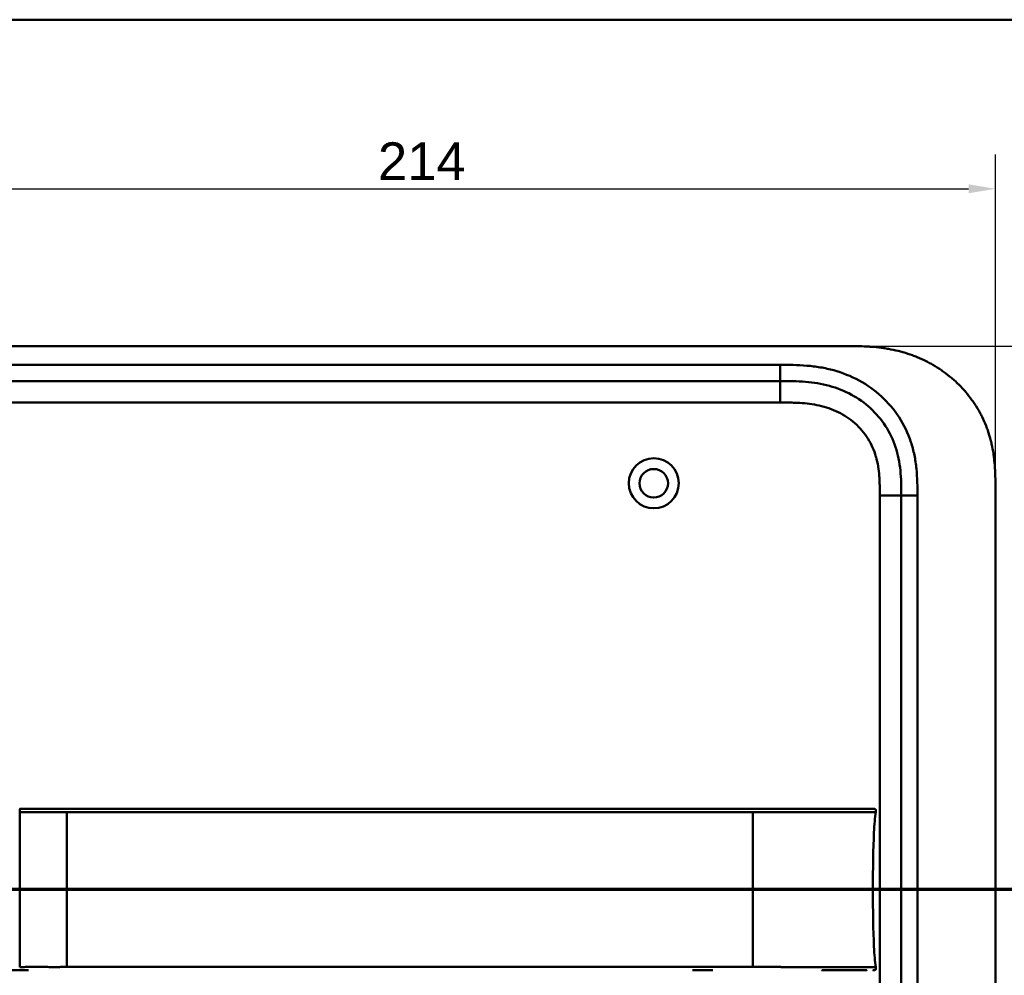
# Model space of a CAD drawing. Header units: millimetres. Extents: x 20 to 833, y 20 to 574.
# Tile 14 of 23: x 112 to 295, y 396 to 574. Entities that reach past the tile are written whole.
import ezdxf

# ---------------------------------------------------------------- set-up
doc = ezdxf.new("R2010")
doc.units = ezdxf.units.MM
doc.header["$LTSCALE"] = 2
for name, color, linetype, lineweight in [('Bemaßungen(DIN)', 7, 'Continuous', 25), ('Schnittansichtslinien(DIN)', 7, 'Continuous', 70), ('Sichtbare Kanten(DIN)', 7, 'Continuous', 50), ('Sichtbare tangentiale Kanten(DIN)', 7, 'Continuous', 50), ('Skizziergeometrie(DIN)', 7, 'Continuous', 50)]:
    doc.layers.add(name, color=color, linetype=linetype, lineweight=lineweight)
doc.styles.add('Aktuell-DINGroßer Text', font='arial.ttf')
doc.styles.add('STANDARD-DIN~0', font='arial.ttf')
doc.dimstyles.new('CAD-LAN', dxfattribs={"dimscale": 2, "dimtxt": 3.5, "dimasz": 2.5, "dimexe": 3.175, "dimexo": 0, "dimgap": 0.8, "dimtad": 1, "dimrnd": 1e-08, "dimtxsty": 'STANDARD-DIN~0', "dimcen": 0.09, "dimdle": 10, "dimclrd": 250, "dimclre": 250, "dimclrt": 250, "dimadec": 0, "dimazin": 2, "dimtfac": 1, "dimtmove": 0, "dimatfit": 3, "dimfxl": 1, "dimtolj": 1, "dimtzin": 0, "dimlwd": 25, "dimlwe": 25, "dimarcsym": 0})

# ---------------------------------------------------------------- blocks, each defined once
blk = doc.blocks.new('Ränder Standardrahmen')
at = {"layer": 'Skizziergeometrie(DIN)', "flags": 128}
blk.add_lwpolyline([(10, 10), (10, 287), (410, 287), (410, 10), (10, 10)], dxfattribs=at)
blk = doc.blocks.new('*D20')
at = {"layer": 'Bemaßungen(DIN)', "color": 250, "linetype": 'Continuous', "lineweight": 25, "true_color": 0x3f3f3f, "transparency": 16777216}
for p, q in [((79.69, 486.58), (79.69, 548.93)), ((293.69, 486.58), (293.69, 548.93)), ((84.69, 542.58), (288.69, 542.58))]:
    blk.add_line(p, q, dxfattribs=at)
at = {"layer": 'Bemaßungen(DIN)', "color": 250, "linetype": 'Continuous', "true_color": 0x3f3f3f, "transparency": 16777216}
for points in [[(84.69, 543.41), (84.69, 541.74), (79.69, 542.58)], [(288.69, 543.41), (288.69, 541.74), (293.69, 542.58)]]:
    blk.add_solid(points, dxfattribs=at)
at = {"layer": 'Defpoints', "color": 0, "linetype": 'Continuous', "transparency": 16777216}
for p in [(293.69, 542.58), (79.69, 486.58), (293.69, 486.58)]:
    blk.add_point(p, dxfattribs=at)
at = {"layer": 'Bemaßungen(DIN)', "color": 250, "linetype": 'Continuous', "lineweight": 25, "true_color": 0x3f3f3f, "transparency": 16777216, "insert": (178.91, 551.21), "char_height": 7, "attachment_point": 1, "style": 'STANDARD-DIN~0'}
blk.add_mtext('\\A1;214', dxfattribs=at)
blk = doc.blocks.new('*D21')
at = {"layer": 'Bemaßungen(DIN)', "color": 250, "linetype": 'Continuous', "lineweight": 25, "true_color": 0x3f3f3f, "transparency": 16777216}
for p, q in [((266.65, 513.36), (343.99, 513.36)), ((337.64, 508.36), (337.64, 273.36)), ((266.65, 268.36), (343.99, 268.36))]:
    blk.add_line(p, q, dxfattribs=at)
at = {"layer": 'Bemaßungen(DIN)', "color": 250, "linetype": 'Continuous', "true_color": 0x3f3f3f, "transparency": 16777216}
for points in [[(336.81, 508.36), (338.48, 508.36), (337.64, 513.36)], [(336.81, 273.36), (338.48, 273.36), (337.64, 268.36)]]:
    blk.add_solid(points, dxfattribs=at)
at = {"layer": 'Defpoints', "color": 0, "linetype": 'Continuous', "transparency": 16777216}
for p in [(266.65, 513.36), (266.65, 268.36), (337.64, 268.36)]:
    blk.add_point(p, dxfattribs=at)
at = {"layer": 'Bemaßungen(DIN)', "color": 250, "linetype": 'Continuous', "lineweight": 25, "true_color": 0x3f3f3f, "transparency": 16777216, "insert": (328.89, 383.04), "char_height": 7, "attachment_point": 1, "rotation": 90, "style": 'STANDARD-DIN~0'}
blk.add_mtext('\\A1;245', dxfattribs=at)
blk = doc.blocks.new('2DTransSchnitt0')
at = {"layer": 'Schnittansichtslinien(DIN)', "linetype": 'Continuous'}
for p, q in [((29.007, 217.435), (29.007, 211.187)), ((156.217, 217.435), (156.217, 211.187)), ((28.007, 211.187), (29.007, 206.187)), ((30.007, 211.187), (28.007, 211.187)), ((29.007, 211.187), (29.007, 206.187)), ((29.007, 206.187), (30.007, 211.187)), ((155.217, 211.187), (156.217, 206.187)), ((157.217, 211.187), (155.217, 211.187)), ((156.217, 211.187), (156.217, 206.187)), ((156.217, 206.187), (157.217, 211.187)), ((161.368, 206.187), (23.857, 206.187))]:
    blk.add_line(p, q, dxfattribs=at)
at = {"layer": 'Schnittansichtslinien(DIN)', "linetype": 'Continuous', "lineweight": 140}
for p, q in [((34.158, 206.187), (23.857, 206.187)), ((161.368, 206.187), (151.067, 206.187))]:
    blk.add_line(p, q, dxfattribs=at)
at = {"layer": 'Schnittansichtslinien(DIN)', "linetype": 'Continuous', "flags": 128}
for points in [[(28.007, 211.187), (29.007, 206.187), (30.007, 211.187), (28.007, 211.187)], [(155.217, 211.187), (156.217, 206.187), (157.217, 211.187), (155.217, 211.187)]]:
    blk.add_lwpolyline(points, dxfattribs=at)
at = {"layer": 'Schnittansichtslinien(DIN)'}
for points in [[(28.007, 211.187), (29.007, 206.187), (30.007, 211.187), (28.007, 211.187)], [(155.217, 211.187), (156.217, 206.187), (157.217, 211.187), (155.217, 211.187)]]:
    blk.add_solid(points, dxfattribs=at)
at = {"layer": 'Schnittansichtslinien(DIN)', "char_height": 3.734, "attachment_point": 7, "style": 'Aktuell-DINGroßer Text'}
for insert in [(27.254, 219.687), (154.464, 219.687)]:
    blk.add_mtext('A', dxfattribs=dict(at, insert=insert))

msp = doc.modelspace()

# ---------------------------------------------------------------- linework, layer by layer
at = {"layer": 'Sichtbare Kanten(DIN)'}
for p, q in [((266.647, 513.362), (107.724, 513.362)), ((253.647, 506.862), (108.724, 506.862)), ((276.185, 296.146), (276.185, 485.577)), ((293.685, 486.577), (293.685, 295.146)), ((112.395, 427.374), (112.329, 427.374)), ((241.146, 397.374), (237.402, 397.374))]:
    msp.add_line(p, q, dxfattribs=at)
for radius in [4.65, 2.65]:
    msp.add_circle((230.185, 487.862), radius, dxfattribs=at)
for points, knots in [([(293.685, 486.577), (293.685, 487.132), (293.685, 488.248), (293.652, 489.663), (293.575, 491.089), (293.471, 492.237), (293.275, 493.677), (293.061, 494.829), (292.713, 496.262), (292.367, 497.401), (291.847, 498.806), (291.359, 499.911), (290.661, 501.262), (290.032, 502.313), (289.16, 503.583), (288.396, 504.56), (287.364, 505.724), (286.479, 506.607), (285.305, 507.643), (284.315, 508.416), (283.023, 509.305), (281.948, 509.954), (280.563, 510.682), (279.425, 511.198), (277.975, 511.759), (276.795, 512.14), (275.305, 512.535), (274.105, 512.787), (272.601, 513.029), (271.398, 513.167), (269.9, 513.282), (268.411, 513.346), (267.232, 513.359), (266.647, 513.362)], [0.02325842, 0.02325842, 0.02325842, 0.02325842, 0.06395557, 0.10465272, 0.12500129, 0.16569844, 0.18604701, 0.22674416, 0.24709273, 0.28778988, 0.30813845, 0.3488356, 0.36918417, 0.40988132, 0.43022989, 0.47092704, 0.49127561, 0.53197276, 0.55232133, 0.59301848, 0.61336705, 0.6540642, 0.67441277, 0.71510992, 0.73545849, 0.77615564, 0.79650421, 0.83720136, 0.85754993, 0.89824708, 0.91859565, 0.9592928, 0.99998994, 0.99998994, 0.99998994, 0.99998994]), ([(276.185, 485.577), (276.185, 486.377), (276.184, 487.961), (276.053, 490.267), (275.724, 492.485), (274.976, 495.313), (273.417, 498.592), (270.587, 501.934), (267.003, 504.477), (263.568, 505.839), (260.651, 506.477), (258.386, 506.753), (256.049, 506.86), (254.452, 506.862), (253.647, 506.862)], [0, 0, 0, 0, 0.2435013, 0.4870027, 0.730504, 0.9740054, 1.4610081, 1.9480107, 2.4350134, 2.9220161, 3.1655175, 3.4090188, 3.6525201, 3.8960223, 3.8960223, 3.8960223, 3.8960223]), ([(261.414, 427.374), (260.984, 427.374), (260.544, 427.374), (260.094, 427.374), (257.563, 427.374), (254.822, 427.374), (252.081, 427.374), (249.831, 427.374), (247.561, 427.374), (245.291, 427.374), (235.187, 427.374), (225.037, 427.374), (214.915, 427.374), (198.006, 427.374), (181.081, 427.374), (164.168, 427.374), (155.711, 427.374), (147.252, 427.374), (138.794, 427.374), (134.565, 427.374), (130.338, 427.374), (126.108, 427.374), (123.444, 427.374), (120.767, 427.374), (118.121, 427.374), (116.567, 427.374), (115.033, 427.374), (113.486, 427.374), (113.124, 427.374), (112.767, 427.374), (112.395, 427.374)], [4.0756592, 4.0756592, 4.0756592, 4.0756592, 4.2235005, 4.2235005, 4.2235005, 5.0551855, 5.0551855, 5.0551855, 5.7376751, 5.7376751, 5.7376751, 8.7756456, 8.7756456, 8.7756456, 13.8502555, 13.8502555, 13.8502555, 16.3875605, 16.3875605, 16.3875605, 17.6562129, 17.6562129, 17.6562129, 18.4553381, 18.4553381, 18.4553381, 18.9248654, 18.9248654, 18.9248654, 19.0347624, 19.0347624, 19.0347624, 19.0347624]), ([(261.417, 427.374), (261.417, 427.374), (261.417, 427.374), (261.422, 427.374), (261.426, 427.374), (261.438, 427.374), (261.447, 427.374), (261.476, 427.374), (261.497, 427.374), (261.575, 427.374), (261.631, 427.374), (261.986, 427.374), (262.281, 427.374), (262.762, 427.374), (262.952, 427.374), (263.202, 427.374), (263.264, 427.374), (263.336, 427.374), (263.345, 427.374), (263.359, 427.374), (263.363, 427.374), (263.367, 427.374), (263.367, 427.374), (263.367, 427.374)], [0, 0, 0, 0, 0.00002188, 0.00002188, 0.00142248, 0.00142248, 0.00422366, 0.00422366, 0.01131417, 0.01131417, 0.03022246, 0.03022246, 0.13111586, 0.13111586, 0.19835988, 0.19835988, 0.22076995, 0.22076995, 0.22427143, 0.22427143, 0.22567202, 0.22567202, 0.22569391, 0.22569391, 0.22569391, 0.22569391]), ([(270.89, 427.375), (270.89, 427.375), (270.89, 427.375), (270.89, 427.375), (270.891, 427.373), (270.89, 427.373), (270.89, 427.375), (270.89, 427.376), (270.891, 427.374), (270.892, 427.374), (270.892, 427.373), (270.893, 427.375), (270.893, 427.375), (270.894, 427.375), (270.895, 427.374), (270.896, 427.374), (270.896, 427.374), (270.896, 427.375), (270.897, 427.375), (270.897, 427.375), (270.898, 427.375), (270.898, 427.375), (270.899, 427.374), (270.9, 427.374), (270.901, 427.374), (270.902, 427.375), (270.903, 427.374), (270.904, 427.374), (270.905, 427.374), (270.907, 427.374), (270.908, 427.374), (270.909, 427.375), (270.91, 427.374), (270.911, 427.374), (270.912, 427.374), (270.914, 427.374), (270.915, 427.374), (270.916, 427.374), (270.917, 427.374), (270.918, 427.374), (270.92, 427.374), (270.921, 427.374), (270.922, 427.374), (270.923, 427.374), (270.924, 427.374), (270.926, 427.374), (270.927, 427.374), (270.928, 427.374), (270.93, 427.374), (270.931, 427.374), (270.932, 427.374), (270.934, 427.374), (270.935, 427.374), (270.936, 427.374), (270.938, 427.374), (270.953, 427.374), (270.953, 427.374), (270.103, 427.374), (269.51, 427.374), (268.463, 427.374), (266.953, 427.374), (265.936, 427.374), (264.722, 427.374), (263.358, 427.374)], [0, 0, 0, 0, 0.0025183, 0.0025183, 0.0025183, 0.0949441, 0.0949441, 0.0949441, 0.1873699, 0.1873699, 0.1873699, 0.2797957, 0.2797957, 0.2797957, 0.3722215, 0.3722215, 0.3722215, 0.4184344, 0.4184344, 0.4184344, 0.4646473, 0.4646473, 0.4646473, 0.5570732, 0.5570732, 0.5570732, 0.649499, 0.649499, 0.649499, 0.7419248, 0.7419248, 0.7419248, 0.8343506, 0.8343506, 0.8343506, 0.9267764, 0.9267764, 0.9267764, 1.0192022, 1.0192022, 1.0192022, 1.111628, 1.111628, 1.111628, 1.2040539, 1.2040539, 1.2040539, 1.2964797, 1.2964797, 1.2964797, 1.3889055, 1.3889055, 1.3889055, 1.4813313, 1.4813313, 1.4813313, 2.5715522, 2.5715522, 2.5715522, 3.3314242, 3.3314242, 3.3314242, 3.8432408, 3.8432408, 3.8432408, 3.8432408]), ([(270.902, 427.375), (270.902, 427.375), (270.902, 427.375), (270.905, 427.375), (270.907, 427.375), (270.913, 427.375), (270.917, 427.375), (270.926, 427.375), (270.933, 427.375), (270.944, 427.375), (270.95, 427.374), (270.956, 427.374)], [0, 0, 0, 0, 0.0000178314, 0.0000178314, 0.0007794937, 0.0007794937, 0.0018252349, 0.0018252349, 0.0037615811, 0.0037615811, 0.0056120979, 0.0056120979, 0.0056120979, 0.0056120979]), ([(270.908, 427.374), (270.909, 427.374), (270.909, 427.374), (270.909, 427.374), (270.909, 427.374), (270.909, 427.374), (270.91, 427.374), (270.911, 427.374), (270.911, 427.374), (270.916, 427.374), (270.92, 427.374), (270.932, 427.374), (270.938, 427.374), (270.945, 427.374), (270.947, 427.374), (270.948, 427.374)], [0, 0, 0, 0, 0.0000222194, 0.0000222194, 0.0000666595, 0.0000666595, 0.0001555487, 0.0001555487, 0.000333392, 0.000333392, 0.0016342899, 0.0016342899, 0.0041648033, 0.0041648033, 0.0047801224, 0.0047801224, 0.0047801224, 0.0047801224]), ([(270.915, 427.374), (270.916, 427.374), (270.916, 427.374), (270.916, 427.374), (270.916, 427.374), (270.917, 427.374), (270.917, 427.374), (270.919, 427.374), (270.92, 427.374), (270.922, 427.374), (270.924, 427.374), (270.927, 427.374), (270.928, 427.374), (270.932, 427.374), (270.934, 427.374), (270.938, 427.374), (270.939, 427.374), (270.941, 427.374)], [0, 0, 0, 0, 0.0000111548, 0.0000111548, 0.0000825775, 0.0000825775, 0.0002255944, 0.0002255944, 0.0005124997, 0.0005124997, 0.0010879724, 0.0010879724, 0.0016605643, 0.0016605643, 0.0027915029, 0.0027915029, 0.0035733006, 0.0035733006, 0.0035733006, 0.0035733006]), ([(270.919, 412.374), (270.919, 416.211), (270.963, 420.025), (271.114, 422.973), (271.191, 424.476), (271.297, 425.757), (271.454, 426.764)], [0, 0, 0, 0, 0.30888536, 0.30888536, 0.30888536, 0.4662495, 0.4662495, 0.4662495, 0.4662495]), ([(270.941, 427.374), (270.941, 427.374), (270.941, 427.374), (270.941, 427.374), (270.941, 427.374), (270.942, 427.374), (270.942, 427.374), (270.943, 427.374), (270.943, 427.374), (270.946, 427.374), (270.948, 427.374), (270.953, 427.374), (270.955, 427.374), (270.96, 427.374), (270.963, 427.374), (270.976, 427.374), (270.979, 427.374), (270.986, 427.374), (270.989, 427.374), (270.994, 427.374), (270.998, 427.374), (271.008, 427.374), (271.016, 427.374), (271.038, 427.374), (271.054, 427.373), (271.131, 427.37), (271.193, 427.364), (271.282, 427.338), (271.311, 427.327), (271.364, 427.296), (271.389, 427.276), (271.43, 427.229), (271.446, 427.202), (271.469, 427.144), (271.476, 427.114), (271.484, 427.053), (271.485, 427.022), (271.482, 426.915), (271.469, 426.839), (271.458, 426.764)], [0, 0, 0, 0, 0.00028677, 0.00028677, 0.00085963, 0.00085963, 0.00200522, 0.00200522, 0.00429634, 0.00429634, 0.02262582, 0.02262582, 0.03179275, 0.03179275, 0.04109082, 0.04109082, 0.04341208, 0.04341208, 0.04456569, 0.04456569, 0.0457191, 0.0457191, 0.04803012, 0.04803012, 0.05262125, 0.05262125, 0.07113734, 0.07113734, 0.08037876, 0.08037876, 0.08967939, 0.08967939, 0.09896722, 0.09896722, 0.10819297, 0.10819297, 0.11738064, 0.11738064, 0.14030942, 0.14030942, 0.14030942, 0.14030942]), ([(270.919, 412.374), (270.919, 408.537), (270.963, 404.723), (271.114, 401.774), (271.191, 400.272), (271.297, 398.991), (271.454, 397.985)], [0, 0, 0, 0, 0.30889062, 0.30889062, 0.30889062, 0.46621578, 0.46621578, 0.46621578, 0.46621578]), ([(113.943, 397.374), (113.943, 397.374), (113.943, 397.374), (113.942, 397.374), (113.942, 397.374), (113.941, 397.374), (113.94, 397.374), (113.938, 397.374), (113.937, 397.374), (113.933, 397.374), (113.93, 397.374), (113.922, 397.374), (113.916, 397.374), (113.899, 397.374), (113.888, 397.374), (113.853, 397.374), (113.828, 397.374), (113.738, 397.374), (113.672, 397.374), (113.257, 397.374), (112.908, 397.374), (112.184, 397.374), (111.812, 397.374), (111.088, 397.378), (110.746, 397.38), (110.401, 397.384)], [0, 0, 0, 0, 0.00005223, 0.00005223, 0.00015665, 0.00015665, 0.0003655, 0.0003655, 0.0007832, 0.0007832, 0.00161859, 0.00161859, 0.00328937, 0.00328937, 0.00663094, 0.00663094, 0.01403004, 0.01403004, 0.03376103, 0.03376103, 0.13899842, 0.13899842, 0.25220568, 0.25220568, 0.35698355, 0.35698355, 0.35698355, 0.35698355]), ([(268.497, 397.374), (267.983, 397.374), (267.523, 397.374), (266.954, 397.374), (266.954, 397.374), (266.954, 397.374), (266.953, 397.374), (266.953, 397.374), (266.953, 397.374), (266.952, 397.374), (266.951, 397.374), (266.935, 397.374), (266.919, 397.374), (266.882, 397.374), (266.86, 397.374), (266.782, 397.374), (266.724, 397.374), (266.51, 397.374), (266.35, 397.374), (266.13, 397.374), (266.075, 397.374), (264.887, 397.374), (263.535, 397.374), (261.893, 397.374), (261.713, 397.374), (261.497, 397.374), (261.463, 397.374), (261.425, 397.374), (261.422, 397.374), (261.418, 397.374), (261.418, 397.374), (261.418, 397.374), (261.418, 397.374), (261.417, 397.374), (261.417, 397.374), (261.417, 397.374), (261.417, 397.374), (261.417, 397.374)], [0, 0, 0, 0, 0.2888434, 0.2888434, 0.2888555, 0.2888555, 0.2889037, 0.2889037, 0.2890003, 0.2890003, 0.2893864, 0.2893864, 0.2972061, 0.2972061, 0.3076323, 0.3076323, 0.3354365, 0.3354365, 0.409599, 0.409599, 0.4343137, 0.4343137, 0.9352187, 0.9352187, 0.9962242, 0.9962242, 1.0076608, 1.0076608, 1.008733, 1.008733, 1.0088295, 1.0088295, 1.0088778, 1.0088778, 1.0089019, 1.0089019, 1.008914, 1.008914, 1.008914, 1.008914]), ([(269.768, 397.374), (269.768, 397.374), (269.768, 397.374), (269.768, 397.374), (269.768, 397.374), (269.767, 397.374), (269.767, 397.374), (269.767, 397.374), (269.766, 397.374), (269.765, 397.374), (269.764, 397.374), (269.762, 397.374), (269.76, 397.374), (269.74, 397.374), (269.722, 397.374), (269.678, 397.374), (269.653, 397.374), (269.559, 397.374), (269.486, 397.374), (269.31, 397.374), (269.203, 397.374), (269.052, 397.374), (269.014, 397.374), (268.877, 397.374), (268.774, 397.374), (268.627, 397.374), (268.587, 397.374), (268.53, 397.374), (268.514, 397.374), (268.498, 397.374), (268.498, 397.374), (268.497, 397.374), (268.497, 397.374), (268.497, 397.374)], [0, 0, 0, 0, 0.00002838, 0.00002838, 0.00008514, 0.00008514, 0.00019867, 0.00019867, 0.00065277, 0.00065277, 0.00156097, 0.00156097, 0.00328513, 0.00328513, 0.02167639, 0.02167639, 0.04619826, 0.04619826, 0.11159781, 0.11159781, 0.1988087, 0.1988087, 0.22787204, 0.22787204, 0.30054295, 0.30054295, 0.32778981, 0.32778981, 0.33800712, 0.33800712, 0.33824659, 0.33824659, 0.33826078, 0.33826078, 0.33826078, 0.33826078]), ([(271.05, 397.375), (271.024, 397.373), (270.997, 397.373), (270.95, 397.372), (270.93, 397.372), (270.904, 397.373), (270.898, 397.373), (270.891, 397.373), (270.891, 397.373), (270.891, 397.373), (270.89, 397.373), (270.89, 397.373)], [0.159826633, 0.159826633, 0.159826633, 0.159826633, 0.167747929, 0.167747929, 0.174016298, 0.174016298, 0.175896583, 0.175896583, 0.175984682, 0.175984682, 0.176039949, 0.176039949, 0.176039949, 0.176039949]), ([(270.956, 397.374), (270.952, 397.374), (270.948, 397.374), (270.931, 397.374), (270.917, 397.374), (270.903, 397.374), (270.902, 397.374), (270.902, 397.374), (270.902, 397.374), (270.902, 397.374), (270.902, 397.374), (270.902, 397.374)], [0.1063680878, 0.1063680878, 0.1063680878, 0.1063680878, 0.1076624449, 0.1076624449, 0.1118780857, 0.1118780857, 0.1119328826, 0.1119328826, 0.1119534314, 0.1119534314, 0.1119649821, 0.1119649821, 0.1119649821, 0.1119649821]), ([(270.948, 397.374), (270.942, 397.374), (270.936, 397.374), (270.927, 397.374), (270.924, 397.374), (270.919, 397.374), (270.916, 397.374), (270.912, 397.374), (270.911, 397.374), (270.909, 397.374), (270.909, 397.374), (270.909, 397.374), (270.909, 397.374), (270.908, 397.374), (270.908, 397.374), (270.908, 397.374)], [0.0954974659, 0.0954974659, 0.0954974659, 0.0954974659, 0.0980683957, 0.0980683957, 0.0989366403, 0.0989366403, 0.0997885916, 0.0997885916, 0.1001419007, 0.1001419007, 0.1002300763, 0.1002300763, 0.1002741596, 0.1002741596, 0.1002851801, 0.1002851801, 0.1002851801, 0.1002851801]), ([(271.458, 397.984), (271.474, 397.882), (271.492, 397.777), (271.478, 397.648), (271.473, 397.621), (271.458, 397.576), (271.449, 397.556), (271.428, 397.519), (271.416, 397.502), (271.387, 397.472), (271.371, 397.459), (271.319, 397.424), (271.278, 397.408), (271.197, 397.387), (271.156, 397.381), (271.096, 397.377), (271.077, 397.376), (271.044, 397.375), (271.029, 397.374), (271.01, 397.374), (271.005, 397.374), (270.996, 397.374), (270.992, 397.374), (270.985, 397.374), (270.982, 397.374), (270.969, 397.374), (270.966, 397.374), (270.957, 397.374), (270.954, 397.374), (270.948, 397.374), (270.947, 397.374), (270.943, 397.374), (270.943, 397.374), (270.942, 397.374), (270.942, 397.374), (270.941, 397.374), (270.941, 397.374), (270.94, 397.374), (270.94, 397.374), (270.94, 397.374)], [0, 0, 0, 0, 0.0311277, 0.0311277, 0.03911556, 0.03911556, 0.04551701, 0.04551701, 0.05176502, 0.05176502, 0.05801202, 0.05801202, 0.07063282, 0.07063282, 0.08310355, 0.08310355, 0.08876398, 0.08876398, 0.09302208, 0.09302208, 0.0945824, 0.0945824, 0.09615429, 0.09615429, 0.09772199, 0.09772199, 0.10409523, 0.10409523, 0.11652864, 0.11652864, 0.13514677, 0.13514677, 0.13863752, 0.13863752, 0.14018957, 0.14018957, 0.14028666, 0.14028666, 0.14033604, 0.14033604, 0.14033604, 0.14033604])]:
    msp.add_open_spline(points, degree=3, knots=knots, dxfattribs=at)
for points in [[(270.89, 427.375), (270.891, 427.375), (270.892, 427.375), (270.893, 427.375)], [(270.89, 427.374), (270.89, 427.374), (270.89, 427.374), (270.89, 427.374)], [(270.894, 427.375), (270.915, 427.375), (270.937, 427.375), (270.96, 427.374)]]:
    msp.add_open_spline(points, degree=3, dxfattribs=at)
msp.add_rational_spline([(271.454, 426.764), (271.454, 426.764), (271.454, 426.764), (271.454, 426.764), (271.457, 426.764), (271.458, 426.764), (271.458, 426.764)], [1, 1, 1, 1, 1.08010035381, 1.12345159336, 1.13005371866], degree=3, knots=[0, 0, 0, 0, 0.00567203, 0.00567203, 0.00567203, 0.11634103, 0.11634103, 0.11634103, 0.11634103], dxfattribs=at)
at = {"layer": 'Sichtbare tangentiale Kanten(DIN)'}
for p, q in [((108.724, 509.862), (253.647, 509.862)), ((253.647, 506.862), (253.647, 509.862)), ((253.647, 502.862), (253.647, 506.862)), ((253.647, 502.862), (108.723, 502.862)), ((272.185, 296.146), (272.185, 485.577)), ((272.185, 485.577), (276.185, 485.577)), ((279.185, 485.577), (276.185, 485.577)), ((279.185, 485.577), (279.185, 296.146)), ((112.336, 426.764), (112.329, 426.764)), ((121.117, 412.374), (248.591, 412.374))]:
    msp.add_line(p, q, dxfattribs=at)
for points, knots in [([(253.647, 509.862), (254.452, 509.862), (256.099, 509.861), (258.623, 509.747), (261.145, 509.44), (264.462, 508.717), (268.441, 507.143), (272.632, 504.172), (275.965, 500.239), (277.803, 496.371), (278.67, 493.081), (279.043, 490.558), (279.184, 488.024), (279.185, 486.377), (279.185, 485.577)], [0, 0, 0, 0, 0.2435028, 0.4870041, 0.7305055, 0.9740068, 1.4610095, 1.9480122, 2.4350149, 2.9220176, 3.1655189, 3.4090202, 3.6525216, 3.8960229, 3.8960229, 3.8960229, 3.8960229]), ([(272.185, 485.577), (272.185, 485.813), (272.185, 486.048), (272.185, 486.283), (272.184, 486.427), (272.184, 486.571), (272.183, 486.714), (272.182, 486.786), (272.181, 486.858), (272.181, 486.93), (272.179, 487.074), (272.177, 487.218), (272.175, 487.361), (272.173, 487.437), (272.172, 487.514), (272.17, 487.59), (272.168, 487.666), (272.166, 487.742), (272.164, 487.818), (272.16, 487.971), (272.155, 488.123), (272.149, 488.281), (272.136, 488.589), (272.12, 488.883), (272.098, 489.188), (272.097, 489.195), (272.097, 489.203), (272.096, 489.21), (272.051, 489.827), (271.984, 490.416), (271.888, 491.005), (271.887, 491.014), (271.885, 491.023), (271.884, 491.032), (271.786, 491.626), (271.657, 492.213), (271.491, 492.791), (271.49, 492.795), (271.488, 492.799), (271.487, 492.804), (271.318, 493.392), (271.108, 493.975), (270.861, 494.534), (270.612, 495.099), (270.318, 495.652), (269.989, 496.177), (269.658, 496.705), (269.285, 497.213), (268.881, 497.688), (268.476, 498.164), (268.032, 498.614), (267.562, 499.029), (267.094, 499.441), (266.595, 499.823), (266.075, 500.168), (265.555, 500.512), (265.01, 500.822), (264.451, 501.095), (263.892, 501.368), (263.311, 501.606), (262.725, 501.808), (262.721, 501.809), (262.718, 501.81), (262.714, 501.811), (262.135, 502.009), (261.538, 502.175), (260.939, 502.309), (260.934, 502.311), (260.929, 502.312), (260.923, 502.313), (260.334, 502.444), (259.741, 502.545), (259.141, 502.623), (259.132, 502.624), (259.123, 502.625), (259.113, 502.626), (258.52, 502.702), (257.932, 502.754), (257.315, 502.79), (257.308, 502.79), (257.3, 502.791), (257.293, 502.791), (256.987, 502.809), (256.693, 502.822), (256.392, 502.832), (256.082, 502.842), (255.774, 502.848), (255.466, 502.853), (254.857, 502.862), (254.252, 502.862), (253.647, 502.862)], [0, 0, 0, 0, 0.0706021, 0.0706021, 0.0706021, 0.1137345, 0.1137345, 0.1137345, 0.1353008, 0.1353008, 0.1353008, 0.1784332, 0.1784332, 0.1784332, 0.2012935, 0.2012935, 0.2012935, 0.2241537, 0.2241537, 0.2241537, 0.2698741, 0.2698741, 0.2698741, 0.3591194, 0.3591194, 0.3591194, 0.3613149, 0.3613149, 0.3613149, 0.5416681, 0.5416681, 0.5416681, 0.544386, 0.544386, 0.544386, 0.7261845, 0.7261845, 0.7261845, 0.7275109, 0.7275109, 0.7275109, 0.9125996, 0.9125996, 0.9125996, 1.0994646, 1.0994646, 1.0994646, 1.2874424, 1.2874424, 1.2874424, 1.4758528, 1.4758528, 1.4758528, 1.6636517, 1.6636517, 1.6636517, 1.8511233, 1.8511233, 1.8511233, 2.0385317, 2.0385317, 2.0385317, 2.0396163, 2.0396163, 2.0396163, 2.2247423, 2.2247423, 2.2247423, 2.2263922, 2.2263922, 2.2263922, 2.408543, 2.408543, 2.408543, 2.4113526, 2.4113526, 2.4113526, 2.5914161, 2.5914161, 2.5914161, 2.5935787, 2.5935787, 2.5935787, 2.6828378, 2.6828378, 2.6828378, 2.7746209, 2.7746209, 2.7746209, 2.9561272, 2.9561272, 2.9561272, 2.9561272]), ([(112.395, 427.374), (112.365, 427.374), (112.341, 427.325), (112.335, 427.137), (112.332, 427.036), (112.334, 426.906), (112.336, 426.764)], [0, 0, 0, 0, 0.6504188, 0.6504188, 0.6504188, 1, 1, 1, 1]), ([(121.117, 426.764), (120.953, 426.764), (120.787, 426.764), (120.622, 426.764), (120.42, 426.764), (120.218, 426.764), (119.997, 426.764), (119.598, 426.764), (119.251, 426.764), (118.913, 426.764), (118.885, 426.764), (118.855, 426.764), (118.823, 426.764), (118.468, 426.764), (118.137, 426.764), (117.8, 426.764), (117.436, 426.764), (117.075, 426.764), (116.712, 426.764), (116.35, 426.764), (115.99, 426.764), (115.634, 426.764), (115.53, 426.764), (115.423, 426.764), (115.315, 426.764), (115.054, 426.764), (114.796, 426.764), (114.537, 426.764), (114.167, 426.764), (113.801, 426.764), (113.434, 426.764), (113.065, 426.764), (112.697, 426.764), (112.336, 426.764)], [0, 0, 0, 0, 0.04936867, 0.04936867, 0.04936867, 0.11014179, 0.11014179, 0.11014179, 0.22014326, 0.22014326, 0.22014326, 0.2290985, 0.2290985, 0.2290985, 0.32998918, 0.32998918, 0.32998918, 0.4391613, 0.4391613, 0.4391613, 0.54803878, 0.54803878, 0.54803878, 0.58009837, 0.58009837, 0.58009837, 0.65768707, 0.65768707, 0.65768707, 0.76818131, 0.76818131, 0.76818131, 0.87925552, 0.87925552, 0.87925552, 0.87925552]), ([(216.723, 426.764), (198.144, 426.764), (179.549, 426.764), (160.975, 426.764), (148.84, 426.764), (136.707, 426.764), (124.572, 426.764), (123.421, 426.764), (122.269, 426.764), (121.117, 426.764)], [3.1867877, 3.1867877, 3.1867877, 3.1867877, 8.7605377, 8.7605377, 8.7605377, 12.4019194, 12.4019194, 12.4019194, 12.7474629, 12.7474629, 12.7474629, 12.7474629]), ([(248.591, 426.764), (247.263, 426.764), (245.935, 426.764), (244.607, 426.764), (244.057, 426.764), (243.508, 426.764), (242.959, 426.764), (242.181, 426.764), (241.404, 426.764), (240.627, 426.764), (240.216, 426.764), (239.805, 426.764), (239.394, 426.764), (238.477, 426.764), (237.559, 426.764), (236.642, 426.764), (230.003, 426.764), (223.363, 426.763), (216.723, 426.764)], [0, 0, 0, 0, 0.3984127, 0.3984127, 0.3984127, 0.5574675, 0.5574675, 0.5574675, 0.7963662, 0.7963662, 0.7963662, 0.9134321, 0.9134321, 0.9134321, 1.1948615, 1.1948615, 1.1948615, 3.1867877, 3.1867877, 3.1867877, 3.1867877]), ([(112.329, 412.374), (113.683, 412.374), (115.065, 412.374), (116.625, 412.374), (118.184, 412.374), (119.651, 412.374), (121.117, 412.374)], [0, 0, 0, 0, 0.44038321, 0.44038321, 0.44038321, 0.88076642, 0.88076642, 0.88076642, 0.88076642]), ([(248.591, 412.374), (249.66, 412.374), (250.731, 412.374), (251.873, 412.374), (253.015, 412.374), (254.018, 412.374), (254.881, 412.374), (256.608, 412.374), (258.013, 412.374), (259.336, 412.374), (264.627, 412.374), (268.25, 412.374), (269.863, 412.374), (270.267, 412.374), (270.55, 412.374), (270.725, 412.374), (270.812, 412.374), (270.874, 412.374), (270.902, 412.374), (270.93, 412.374), (270.924, 412.374), (270.919, 412.374)], [0, 0, 0, 0, 0.2406476, 0.2406476, 0.2406476, 0.4812952, 0.4812952, 0.4812952, 0.9625904, 0.9625904, 0.9625904, 2.8877711, 2.8877711, 2.8877711, 3.3690663, 3.3690663, 3.3690663, 3.6097139, 3.6097139, 3.6097139, 3.8503615, 3.8503615, 3.8503615, 3.8503615]), ([(121.117, 397.985), (120.948, 397.985), (120.778, 397.985), (120.608, 397.985), (120.41, 397.985), (120.213, 397.985), (119.997, 397.985), (119.597, 397.984), (119.25, 397.984), (118.911, 397.984), (118.878, 397.984), (118.841, 397.984), (118.804, 397.984), (118.455, 397.984), (118.129, 397.984), (117.798, 397.984), (117.433, 397.985), (117.072, 397.985), (116.708, 397.985), (116.346, 397.985), (115.985, 397.985), (115.628, 397.985), (115.49, 397.985), (115.349, 397.985), (115.208, 397.985), (114.982, 397.985), (114.759, 397.985), (114.533, 397.985), (114.161, 397.985), (113.794, 397.985), (113.423, 397.985), (113.061, 397.984), (112.696, 397.984), (112.345, 397.984), (112.336, 397.984), (112.333, 397.984), (112.329, 397.984)], [0, 0, 0, 0, 0.05078067, 0.05078067, 0.05078067, 0.1102021, 0.1102021, 0.1102021, 0.2202767, 0.2202767, 0.2202767, 0.23095286, 0.23095286, 0.23095286, 0.33022951, 0.33022951, 0.33022951, 0.4395805, 0.4395805, 0.4395805, 0.54854182, 0.54854182, 0.54854182, 0.59063446, 0.59063446, 0.59063446, 0.6580998, 0.6580998, 0.6580998, 0.76890548, 0.76890548, 0.76890548, 0.8770848, 0.8770848, 0.8770848, 0.87997457, 0.87997457, 0.87997457, 0.87997457]), ([(216.723, 397.985), (190.166, 397.985), (163.608, 397.985), (137.051, 397.985), (135.673, 397.985), (134.295, 397.985), (132.917, 397.985), (131.639, 397.985), (130.362, 397.985), (129.084, 397.985), (126.429, 397.985), (123.773, 397.984), (121.117, 397.985)], [3.18679, 3.18679, 3.18679, 3.18679, 11.1540994, 11.1540994, 11.1540994, 11.5711487, 11.5711487, 11.5711487, 11.9507559, 11.9507559, 11.9507559, 12.7474629, 12.7474629, 12.7474629, 12.7474629]), ([(248.591, 397.985), (247.263, 397.984), (245.935, 397.985), (244.607, 397.985), (244.055, 397.985), (243.502, 397.985), (242.95, 397.985), (242.176, 397.985), (241.402, 397.985), (240.627, 397.985), (240.215, 397.985), (239.803, 397.985), (239.39, 397.985), (238.474, 397.985), (237.558, 397.985), (236.642, 397.985), (230.003, 397.985), (223.363, 397.985), (216.723, 397.985)], [0, 0, 0, 0, 0.3984119, 0.3984119, 0.3984119, 0.558361, 0.558361, 0.558361, 0.7963648, 0.7963648, 0.7963648, 0.9137852, 0.9137852, 0.9137852, 1.1948602, 1.1948602, 1.1948602, 3.18679, 3.18679, 3.18679, 3.18679])]:
    msp.add_open_spline(points, degree=3, knots=knots, dxfattribs=at)
for points, degree in [([(112.329, 412.374), (112.329, 415.849), (112.329, 419.324), (112.329, 422.474), (112.329, 424.975), (112.329, 426.764)], 5), ([(121.117, 426.764), (121.117, 424.974), (121.117, 422.474), (121.117, 419.324), (121.117, 415.849), (121.117, 412.374)], 5), ([(248.591, 426.764), (248.591, 424.974), (248.591, 422.474), (248.591, 419.323), (248.591, 415.849), (248.591, 412.374)], 5), ([(107.425, 412.374), (108.938, 412.374), (110.549, 412.374), (112.329, 412.374)], 3), ([(112.329, 412.374), (112.329, 408.899), (112.329, 405.424), (112.329, 402.274), (112.329, 399.774), (112.329, 397.984)], 5), ([(121.117, 397.985), (121.117, 399.774), (121.117, 402.275), (121.117, 405.425), (121.117, 408.899), (121.117, 412.374)], 5), ([(248.591, 397.985), (248.591, 399.774), (248.591, 402.275), (248.591, 405.425), (248.591, 408.899), (248.591, 412.374)], 5)]:
    msp.add_open_spline(points, degree=degree, dxfattribs=at)
for points, weights, knots in [([(271.458, 426.764), (271.458, 426.764), (271.456, 426.764), (271.453, 426.764), (271.445, 426.764), (271.423, 426.764), (271.388, 426.764), (271.336, 426.763), (271.252, 426.764), (271.132, 426.764), (271.051, 426.764), (270.954, 426.764), (270.84, 426.764), (270.499, 426.765), (270.001, 426.765), (269.342, 426.766), (268.987, 426.766), (268.586, 426.766), (268.138, 426.766), (267.685, 426.766), (267.185, 426.766), (266.64, 426.767), (266.566, 426.767), (266.492, 426.767), (266.417, 426.767), (265.936, 426.767), (265.423, 426.766), (264.879, 426.766), (264.253, 426.766), (263.586, 426.766), (262.881, 426.766), (262.184, 426.766), (261.45, 426.765), (260.679, 426.765), (259.935, 426.765), (259.155, 426.765), (258.338, 426.764), (258.056, 426.764), (257.77, 426.764), (257.478, 426.764), (257.365, 426.764), (257.252, 426.764), (257.138, 426.764), (256.744, 426.764), (256.34, 426.764), (255.925, 426.764), (255.53, 426.764), (255.123, 426.764), (254.704, 426.764), (254.31, 426.764), (253.902, 426.764), (253.479, 426.764), (253.089, 426.764), (252.682, 426.764), (252.254, 426.764), (251.87, 426.764), (251.464, 426.764), (251.028, 426.764), (250.662, 426.764), (250.26, 426.764), (249.803, 426.764), (249.511, 426.764), (249.171, 426.764), (248.591, 426.764)], [1.13005371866, 1.13784194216, 1.09449070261, 1, 1.01564352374, 1.01564352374, 1, 1.00924441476, 1.00924441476, 1, 1.00150609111, 1.00150609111, 1, 1.00280370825, 1.00280370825, 1, 0.999526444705, 0.999526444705, 1, 0.999153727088, 0.999153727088, 1, 0.999983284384, 0.999983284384, 1, 0.999331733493, 0.999331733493, 1, 0.999344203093, 0.999344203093, 1, 0.999922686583, 0.999922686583, 1, 1.00094812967, 1.00094812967, 1, 1.00026108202, 1.00026108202, 1, 1.00005099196, 1.00005099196, 1, 1.00084821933, 1.00084821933, 1, 1.00131563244, 1.00131563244, 1, 1.00209471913, 1.00209471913, 1, 1.00365509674, 1.00365509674, 1, 1.00586622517, 1.00586622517, 1, 1.01725442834, 1.01725442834, 1, 1.18725223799, 1.18725223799, 1], [0.116341, 0.116341, 0.116341, 0.116341, 0.2468922, 0.2468922, 0.2468922, 0.4853665, 0.4853665, 0.4853665, 0.7797367, 0.7797367, 0.7797367, 0.9644969, 0.9644969, 0.9644969, 1.4628301, 1.4628301, 1.4628301, 1.7145451, 1.7145451, 1.7145451, 1.9637733, 1.9637733, 1.9637733, 1.9970018, 1.9970018, 1.9970018, 2.2097713, 2.2097713, 2.2097713, 2.4552194, 2.4552194, 2.4552194, 2.7022438, 2.7022438, 2.7022438, 2.9498539, 2.9498539, 2.9498539, 3.0386311, 3.0386311, 3.0386311, 3.0733288, 3.0733288, 3.0733288, 3.1966231, 3.1966231, 3.1966231, 3.3197709, 3.3197709, 3.3197709, 3.4427542, 3.4427542, 3.4427542, 3.5655525, 3.5655525, 3.5655525, 3.688193, 3.688193, 3.688193, 3.8106673, 3.8106673, 3.8106673, 3.931916, 3.931916, 3.931916, 3.931916]), ([(271.458, 397.984), (271.458, 397.984), (271.456, 397.984), (271.453, 397.984), (271.445, 397.984), (271.423, 397.984), (271.388, 397.985), (271.336, 397.985), (271.251, 397.985), (271.131, 397.984), (271.051, 397.984), (270.954, 397.984), (270.839, 397.984), (270.499, 397.983), (270.001, 397.983), (269.342, 397.983), (268.987, 397.982), (268.586, 397.982), (268.138, 397.982), (267.685, 397.982), (267.185, 397.982), (266.64, 397.982), (266.566, 397.982), (266.492, 397.982), (266.417, 397.982), (265.936, 397.982), (265.423, 397.982), (264.879, 397.982), (264.253, 397.982), (263.586, 397.982), (262.881, 397.982), (262.184, 397.983), (261.45, 397.983), (260.679, 397.983), (259.935, 397.983), (259.155, 397.984), (258.338, 397.984), (258.057, 397.984), (257.772, 397.984), (257.481, 397.984), (257.367, 397.984), (257.253, 397.984), (257.138, 397.984), (256.744, 397.984), (256.34, 397.984), (255.925, 397.984), (255.529, 397.984), (255.123, 397.984), (254.704, 397.984), (254.31, 397.984), (253.902, 397.984), (253.479, 397.985), (253.089, 397.985), (252.682, 397.985), (252.254, 397.985), (251.87, 397.985), (251.464, 397.985), (251.028, 397.985), (250.662, 397.985), (250.26, 397.985), (249.803, 397.985), (249.511, 397.985), (249.171, 397.985), (248.591, 397.985)], [1.13005451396, 1.13784212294, 1.09449061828, 1, 1.01564349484, 1.01564349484, 1, 1.00925616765, 1.00925616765, 1, 1.00150118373, 1.00150118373, 1, 1.00280379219, 1.00280379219, 1, 0.999526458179, 0.999526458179, 1, 0.99915374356, 0.99915374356, 1, 0.9999832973, 0.9999832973, 1, 0.99933166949, 0.99933166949, 1, 0.999344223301, 0.999344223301, 1, 0.999922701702, 0.999922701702, 1, 1.00094814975, 1.00094814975, 1, 1.00025925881, 1.00025925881, 1, 1.0000518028, 1.0000518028, 1, 1.00084824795, 1.00084824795, 1, 1.00131558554, 1.00131558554, 1, 1.00209490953, 1.00209490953, 1, 1.00365462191, 1.00365462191, 1, 1.00586740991, 1.00586740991, 1, 1.01725389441, 1.01725389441, 1, 1.18722739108, 1.18722739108, 1], [0.1163416, 0.1163416, 0.1163416, 0.1163416, 0.2468921, 0.2468921, 0.2468921, 0.4853656, 0.4853656, 0.4853656, 0.7799914, 0.7799914, 0.7799914, 0.9644924, 0.9644924, 0.9644924, 1.4628246, 1.4628246, 1.4628246, 1.7145394, 1.7145394, 1.7145394, 1.9637666, 1.9637666, 1.9637666, 1.9969824, 1.9969824, 1.9969824, 2.209763, 2.209763, 2.209763, 2.4552095, 2.4552095, 2.4552095, 2.7022329, 2.7022329, 2.7022329, 2.9498421, 2.9498421, 2.9498421, 3.0383348, 3.0383348, 3.0383348, 3.0733169, 3.0733169, 3.0733169, 3.1966109, 3.1966109, 3.1966109, 3.3197585, 3.3197585, 3.3197585, 3.4427414, 3.4427414, 3.4427414, 3.5655395, 3.5655395, 3.5655395, 3.6881793, 3.6881793, 3.6881793, 3.8106534, 3.8106534, 3.8106534, 3.9319007, 3.9319007, 3.9319007, 3.9319007])]:
    msp.add_rational_spline(points, weights, degree=3, knots=knots, dxfattribs=at)

# ---------------------------------------------------------------- block references
at = {"xscale": 2, "yscale": 2, "zscale": 2}
msp.add_blockref('Ränder Standardrahmen', (0, 0), dxfattribs=at)
at = {"layer": 'Schnittansichtslinien(DIN)', "xscale": 2, "yscale": 2, "zscale": 2}
msp.add_blockref('2DTransSchnitt0', (0, 0), dxfattribs=at)

# ---------------------------------------------------------------- dimensions: what is measured, and where the dimension line sits
at = {"layer": 'Bemaßungen(DIN)', "color": 250, "linetype": 'Continuous', "lineweight": 25, "true_color": 0x3f3f3f}
for base, p1, p2, angle, picture, middle in [((293.685, 542.577), (79.685, 486.577), (293.685, 486.577), 180, '*D20', (186.685, 542.577)), ((337.642, 268.362), (266.647, 513.362), (266.647, 268.362), 90, '*D21', (337.642, 390.862))]:
    dim = msp.add_linear_dim(base=base, p1=p1, p2=p2, angle=angle, dimstyle='CAD-LAN', override={"dimgap": 0.8, "dimdec": 2, "dimtol": 0, "dimlim": 0, "dimtp": 0, "dimtm": 0, "dimtdec": 2, "dimtofl": 0, "dimatfit": 1}, dxfattribs=at)
    dim.commit()
    dim.dimension.update_dxf_attribs({"geometry": picture, "text_midpoint": middle, "dimtype": 160})

doc.saveas('drawing.dxf')
